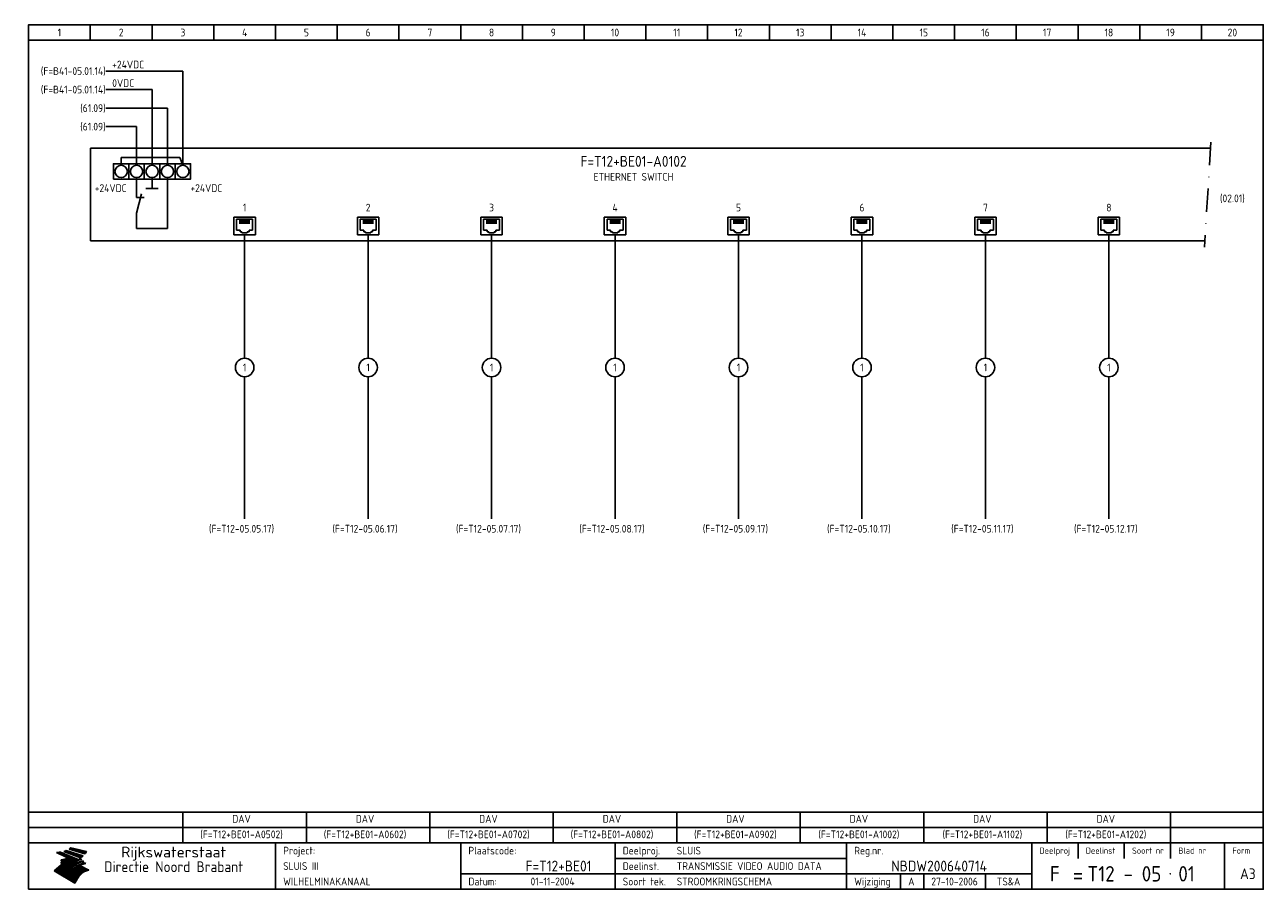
# Model space of a CAD drawing. Extents: x 9 to 410, y 10 to 290.
import ezdxf
from ezdxf.enums import TextEntityAlignment as Align

# ---------------------------------------------------------------- set-up
doc = ezdxf.new("R2010")
doc.units = 0
doc.header["$LTSCALE"] = 15
doc.header["$MEASUREMENT"] = 0
doc.linetypes.add('DASHDOT', pattern=[1, 0.5, -0.25, 0, -0.25])
for name, color, linetype in [('0-25', 7, 'CONTINUOUS'), ('0-35', 2, 'CONTINUOUS'), ('0-50', 3, 'CONTINUOUS'), ('B-25', 7, 'CONTINUOUS'), ('B-35', 2, 'CONTINUOUS'), ('S-25', 7, 'CONTINUOUS')]:
    doc.layers.add(name, color=color, linetype=linetype)
doc.styles.add('ISO', font='iso.shx')
doc.styles.get("Standard").update_dxf_attribs({"font": 'iso.shx'})

# ---------------------------------------------------------------- blocks, each defined once
blk = doc.blocks.new('KADERA3')
at = {"layer": '0-25'}
for p, q in [((30, 285), (30, 290)), ((50, 285), (50, 290)), ((70, 285), (70, 290)), ((90, 285), (90, 290)), ((110, 285), (110, 290)), ((130, 285), (130, 290)), ((150, 285), (150, 290)), ((170, 285), (170, 290)), ((190, 285), (190, 290)), ((210, 285), (210, 290)), ((230, 285), (230, 290)), ((250, 285), (250, 290)), ((270, 285), (270, 290)), ((290, 285), (290, 290)), ((310, 285), (310, 290)), ((330, 285), (330, 290)), ((350, 285), (350, 290)), ((370, 285), (370, 290)), ((390, 285), (390, 290)), ((10, 285), (410, 285)), ((410, 35), (10, 35)), ((410, 30), (10, 30)), ((350, 25), (350, 20)), ((365, 25), (365, 20)), ((380, 25), (380, 20)), ((200, 20), (275, 20)), ((150, 15), (335, 15)), ((292.5, 15), (292.5, 10)), ((300, 15), (300, 10)), ((320, 15), (320, 10))]:
    blk.add_line(p, q, dxfattribs=at)
at = {"layer": '0-25', "color": 7}
for p, q in [((19.1, 21.89), (25.12, 19)), ((19.1, 21.89), (25.12, 19)), ((19.17, 21.86), (20.7, 21.86)), ((19.29, 21.8), (20.83, 21.8)), ((19.4, 21.75), (20.96, 21.75)), ((19.52, 21.69), (21.09, 21.69)), ((19.64, 21.63), (21.22, 21.63)), ((19.74, 21.92), (20.56, 21.92)), ((19.75, 21.58), (21.36, 21.58)), ((19.87, 21.52), (21.49, 21.52)), ((19.99, 21.47), (21.62, 21.47)), ((20.11, 21.41), (21.75, 21.41)), ((20.22, 21.35), (21.88, 21.35)), ((20.25, 21.97), (20.43, 21.97)), ((20.34, 21.3), (22.02, 21.3)), ((20.38, 21.99), (26.02, 19.59)), ((20.38, 21.99), (26.02, 19.59)), ((20.46, 21.24), (22.15, 21.24)), ((20.57, 21.18), (22.28, 21.18)), ((20.69, 21.13), (22.41, 21.13)), ((20.81, 21.07), (22.55, 21.07)), ((20.92, 21.02), (22.68, 21.02)), ((21.04, 20.96), (22.81, 20.96)), ((21.16, 20.9), (22.94, 20.9)), ((21.27, 20.85), (23.07, 20.85)), ((21.39, 20.79), (23.21, 20.79)), ((21.47, 22.25), (26.83, 20.19)), ((21.47, 22.25), (26.83, 20.19)), ((21.49, 22.25), (23.07, 22.25)), ((21.51, 20.73), (23.34, 20.73)), ((21.6, 22.2), (23.25, 22.2)), ((21.63, 20.68), (23.47, 20.68)), ((21.65, 22.31), (22.89, 22.31)), ((21.74, 20.62), (23.6, 20.62)), ((21.75, 22.14), (23.42, 22.14)), ((21.8, 22.37), (22.71, 22.37)), ((21.86, 20.57), (23.73, 20.57)), ((21.9, 22.08), (23.6, 22.08)), ((21.94, 22.42), (22.53, 22.42)), ((21.98, 20.51), (23.87, 20.51)), ((22.04, 22.03), (23.78, 22.03)), ((22.06, 22.48), (22.36, 22.48)), ((22.09, 20.45), (24, 20.45)), ((22.18, 22.53), (27.65, 20.8)), ((22.18, 22.53), (27.65, 20.8)), ((22.19, 21.97), (23.96, 21.97)), ((22.21, 20.4), (24.13, 20.4)), ((22.33, 20.34), (24.26, 20.34)), ((22.34, 21.92), (24.13, 21.92)), ((22.44, 20.28), (24.4, 20.28)), ((22.48, 21.86), (24.31, 21.86)), ((22.56, 20.23), (24.53, 20.23)), ((22.61, 20.12), (22.93, 20.12)), ((22.63, 21.8), (24.49, 21.8)), ((22.68, 20.17), (24.66, 20.17)), ((22.71, 20.17), (22.82, 20.17)), ((23.11, 20.02), (22.77, 20.2)), ((23.11, 20.02), (22.77, 20.2)), ((22.78, 21.75), (24.67, 21.75)), ((22.79, 20.12), (24.79, 20.12)), ((22.92, 21.69), (24.85, 21.69)), ((23.07, 21.63), (25.02, 21.63)), ((23.14, 22.99), (28.22, 21.46)), ((23.14, 22.99), (28.22, 21.46)), ((23.15, 22.98), (25.33, 22.98)), ((23.22, 21.58), (25.2, 21.58)), ((23.23, 23.04), (25.09, 23.04)), ((23.32, 23.1), (24.84, 23.1)), ((23.34, 22.93), (25.57, 22.93)), ((23.36, 21.52), (25.38, 21.52)), ((23.4, 23.15), (24.6, 23.15)), ((23.49, 23.21), (24.36, 23.21)), ((23.51, 21.47), (25.56, 21.47)), ((23.52, 22.87), (25.81, 22.87)), ((23.57, 23.27), (24.12, 23.27)), ((23.64, 23.32), (23.87, 23.32)), ((23.66, 21.41), (25.74, 21.41)), ((23.7, 23.36), (28.82, 22.17)), ((23.7, 23.36), (28.82, 22.17)), ((23.71, 22.82), (26.06, 22.82)), ((23.8, 21.35), (25.91, 21.35)), ((23.9, 22.76), (26.3, 22.76)), ((23.95, 21.3), (26.09, 21.3)), ((24.09, 22.7), (26.54, 22.7)), ((24.09, 21.24), (26.27, 21.24)), ((24.24, 21.18), (26.45, 21.18)), ((24.27, 22.65), (26.78, 22.65)), ((24.39, 21.13), (26.62, 21.13)), ((24.46, 22.59), (27.03, 22.59)), ((24.53, 21.07), (26.8, 21.07)), ((24.65, 22.53), (27.27, 22.53)), ((24.68, 21.02), (26.98, 21.02)), ((24.83, 20.96), (27.16, 20.96)), ((24.84, 22.48), (27.51, 22.48)), ((24.97, 20.9), (27.34, 20.9)), ((25.02, 22.42), (27.75, 22.42)), ((25.12, 20.85), (27.51, 20.85)), ((25.21, 22.37), (28, 22.37)), ((25.27, 20.79), (27.63, 20.79)), ((25.4, 22.31), (28.24, 22.31)), ((25.41, 20.73), (27.57, 20.73)), ((25.56, 20.68), (27.51, 20.68)), ((25.58, 22.25), (28.48, 22.25)), ((25.71, 20.62), (27.44, 20.62)), ((25.77, 22.2), (28.72, 22.2)), ((25.85, 20.57), (27.37, 20.57)), ((25.96, 22.14), (28.79, 22.14)), ((26, 20.51), (27.29, 20.51)), ((26.15, 22.08), (28.75, 22.08)), ((26.15, 20.45), (27.22, 20.45)), ((26.29, 20.4), (27.14, 20.4)), ((26.33, 22.03), (28.71, 22.03)), ((26.44, 20.34), (27.06, 20.34)), ((26.52, 21.97), (28.66, 21.97)), ((26.59, 20.28), (26.97, 20.28)), ((26.71, 21.92), (28.62, 21.92)), ((26.73, 20.23), (26.89, 20.23)), ((26.9, 21.86), (28.57, 21.86)), ((27.08, 21.8), (28.52, 21.8)), ((27.27, 21.75), (28.48, 21.75)), ((27.46, 21.69), (28.43, 21.69)), ((27.65, 21.63), (28.38, 21.63)), ((27.83, 21.58), (28.33, 21.58)), ((28.02, 21.52), (28.28, 21.52)), ((28.21, 21.47), (28.22, 21.47)), ((20.58, 17.88), (18.3, 16)), ((20.58, 17.88), (18.3, 16)), ((18.38, 16.07), (21.46, 16.07)), ((18.45, 16.12), (21.88, 16.12)), ((18.52, 16.18), (22.15, 16.18)), ((18.59, 16.23), (22.38, 16.23)), ((18.65, 16.29), (22.58, 16.29)), ((18.72, 16.35), (22.75, 16.35)), ((18.79, 16.4), (22.91, 16.4)), ((18.86, 16.46), (20.6, 16.46)), ((18.93, 16.52), (20.6, 16.52)), ((18.99, 16.57), (20.6, 16.57)), ((19.06, 16.63), (20.6, 16.63)), ((19.13, 16.68), (20.6, 16.68)), ((19.2, 16.74), (20.6, 16.74)), ((19.27, 16.8), (20.6, 16.8)), ((19.33, 16.85), (21.07, 16.85)), ((19.4, 16.91), (21.55, 16.91)), ((19.47, 16.97), (21.88, 16.97)), ((19.54, 17.02), (22.13, 17.02)), ((19.61, 17.08), (22.34, 17.08)), ((19.67, 17.13), (20.6, 17.13)), ((19.74, 17.19), (20.6, 17.19)), ((19.81, 17.25), (20.6, 17.25)), ((19.88, 17.3), (20.6, 17.3)), ((19.95, 17.36), (20.6, 17.36)), ((20.01, 17.42), (20.6, 17.42)), ((20.08, 17.47), (20.93, 17.47)), ((20.15, 17.53), (21.26, 17.53)), ((20.22, 17.58), (21.51, 17.58)), ((20.29, 17.64), (21.72, 17.64)), ((20.35, 17.7), (21.9, 17.7)), ((20.42, 17.75), (22.07, 17.75)), ((20.49, 17.81), (22.22, 17.81)), ((20.56, 17.87), (22.36, 17.87)), ((20.6, 19.11), (20.58, 19.51)), ((20.6, 19.11), (20.58, 19.51)), ((20.58, 19.5), (22.09, 19.5)), ((20.58, 19.44), (21.95, 19.44)), ((20.59, 19.38), (21.79, 19.38)), ((20.59, 19.33), (21.62, 19.33)), ((20.59, 19.27), (21.42, 19.27)), ((20.6, 19.22), (21.2, 19.22)), ((20.6, 19.16), (20.93, 19.16)), ((20.6, 19.11), (20.69, 19.12)), ((20.6, 19.11), (20.69, 19.12)), ((20.6, 18.79), (20.77, 18.81)), ((20.6, 18.79), (20.77, 18.81)), ((20.6, 18.29), (20.6, 18.79)), ((20.6, 18.29), (20.6, 18.79)), ((20.6, 18.77), (22.46, 18.77)), ((20.6, 18.71), (22.33, 18.71)), ((20.6, 18.65), (22.19, 18.65)), ((20.6, 18.6), (22.04, 18.6)), ((20.6, 18.54), (21.87, 18.54)), ((20.6, 18.48), (21.68, 18.48)), ((20.6, 18.43), (21.46, 18.43)), ((20.6, 18.37), (21.21, 18.37)), ((20.6, 18.32), (20.87, 18.32)), ((20.6, 18.29), (20.88, 18.32)), ((20.6, 18.29), (20.88, 18.32)), ((20.6, 17.88), (20.86, 17.91)), ((20.6, 17.88), (20.86, 17.91)), ((20.6, 17.43), (20.97, 17.48)), ((20.6, 17.43), (20.97, 17.48)), ((20.6, 17.43), (20.6, 17.09)), ((20.6, 17.43), (20.6, 17.09)), ((20.6, 17.09), (21.26, 17.16)), ((20.6, 17.09), (21.26, 17.16)), ((20.6, 16.8), (21.37, 16.89)), ((20.6, 16.8), (21.37, 16.89)), ((20.6, 16.8), (20.6, 16.45)), ((20.6, 16.8), (20.6, 16.45)), ((20.6, 16.45), (21.56, 16.56)), ((20.6, 16.45), (21.56, 16.56)), ((20.6, 15.97), (21.67, 16.09)), ((20.6, 15.97), (21.67, 16.09)), ((20.7, 16.46), (23.06, 16.46)), ((20.9, 19.55), (22.23, 19.55)), ((20.9, 18.82), (22.59, 18.82)), ((20.98, 17.92), (22.5, 17.92)), ((21.02, 17.13), (22.53, 17.13)), ((21.19, 19.61), (22.35, 19.61)), ((21.2, 16.52), (23.2, 16.52)), ((21.32, 18.88), (22.71, 18.88)), ((21.32, 17.98), (22.62, 17.98)), ((21.42, 19.67), (22.47, 19.67)), ((21.47, 17.19), (22.7, 17.19)), ((21.59, 18.03), (22.74, 18.03)), ((21.61, 18.93), (22.82, 18.93)), ((21.62, 19.72), (22.59, 19.72)), ((21.72, 16.57), (23.32, 16.57)), ((21.77, 17.25), (22.85, 17.25)), ((21.8, 19.78), (22.69, 19.78)), ((21.8, 18.09), (22.85, 18.09)), ((21.84, 18.99), (22.92, 18.99)), ((21.96, 19.83), (22.79, 19.83)), ((21.99, 18.15), (22.95, 18.15)), ((22.01, 17.3), (22.99, 17.3)), ((22.03, 19.05), (23.03, 19.05)), ((22.1, 16.63), (23.44, 16.63)), ((22.11, 19.89), (22.89, 19.89)), ((22.16, 18.2), (23.05, 18.2)), ((22.21, 19.1), (23.12, 19.1)), ((22.21, 17.36), (23.12, 17.36)), ((22.24, 19.95), (22.99, 19.95)), ((22.31, 18.26), (23.15, 18.26)), ((22.36, 19.16), (23.22, 19.16)), ((22.37, 20), (23.08, 20)), ((22.38, 16.68), (23.56, 16.68)), ((22.39, 17.42), (23.24, 17.42)), ((22.45, 18.32), (23.24, 18.32)), ((22.49, 20.06), (23.04, 20.06)), ((22.51, 19.22), (23.3, 19.22)), ((22.56, 17.47), (23.36, 17.47)), ((22.59, 18.37), (23.33, 18.37)), ((22.6, 16.74), (23.66, 16.74)), ((22.64, 19.27), (23.39, 19.27)), ((22.71, 18.43), (23.42, 18.43)), ((22.71, 17.53), (23.47, 17.53)), ((22.77, 19.33), (23.47, 19.33)), ((22.79, 16.8), (23.77, 16.8)), ((22.83, 18.48), (23.5, 18.48)), ((22.84, 17.58), (23.57, 17.58)), ((22.89, 19.38), (23.55, 19.38)), ((22.91, 20.06), (24.92, 20.06)), ((22.94, 18.54), (23.58, 18.54)), ((22.96, 16.85), (23.86, 16.85)), ((22.97, 17.64), (23.67, 17.64)), ((23, 19.44), (23.63, 19.44)), ((23.03, 20), (25.06, 20)), ((23.04, 18.6), (23.66, 18.6)), ((23.1, 19.5), (23.72, 19.5)), ((23.1, 17.7), (23.77, 17.7)), ((23.12, 16.91), (23.96, 16.91)), ((23.14, 18.65), (23.74, 18.65)), ((23.15, 19.95), (25.19, 19.95)), ((23.21, 19.55), (23.8, 19.55)), ((23.21, 17.75), (23.86, 17.75)), ((23.24, 18.71), (23.82, 18.71)), ((23.26, 19.89), (25.32, 19.89)), ((23.26, 16.97), (24.05, 16.97)), ((23.3, 19.61), (23.88, 19.61)), ((23.32, 17.81), (23.95, 17.81)), ((23.33, 18.77), (23.91, 18.77)), ((23.37, 16.07), (29.08, 16.07)), ((23.38, 19.83), (25.45, 19.83)), ((23.39, 19.67), (23.81, 19.67)), ((23.39, 17.02), (24.14, 17.02)), ((23.42, 18.82), (23.99, 18.82)), ((23.42, 17.87), (24.03, 17.87)), ((23.45, 19.7), (23.58, 19.79)), ((23.45, 19.7), (23.58, 19.79)), ((23.48, 19.72), (23.7, 19.72)), ((23.5, 19.78), (25.58, 19.78)), ((23.51, 18.88), (24.07, 18.88)), ((23.51, 16.12), (29.27, 16.12)), ((23.52, 17.92), (24.11, 17.92)), ((23.52, 17.08), (24.22, 17.08)), ((23.54, 18.9), (24.3, 19.42)), ((23.54, 18.9), (24.3, 19.42)), ((23.56, 19.78), (23.59, 19.78)), ((23.56, 19.39), (23.9, 19.62)), ((23.56, 19.39), (23.9, 19.62)), ((23.58, 19.79), (23.9, 19.62)), ((23.58, 19.79), (23.9, 19.62)), ((23.59, 18.93), (24.15, 18.93)), ((23.61, 19.72), (25.72, 19.72)), ((23.62, 17.98), (24.2, 17.98)), ((23.63, 17.13), (24.3, 17.13)), ((23.65, 18.59), (24.62, 19.25)), ((23.65, 18.59), (24.62, 19.25)), ((29.41, 16.17), (23.65, 16.17)), ((23.67, 18.99), (24.23, 18.99)), ((23.71, 18.03), (24.28, 18.03)), ((23.73, 19.67), (25.85, 19.67)), ((23.75, 19.05), (24.32, 19.05)), ((23.75, 17.19), (24.38, 17.19)), ((23.77, 16.23), (29.47, 16.23)), ((23.79, 18.09), (24.36, 18.09)), ((23.83, 19.1), (24.4, 19.1)), ((23.85, 19.61), (25.98, 19.61)), ((23.85, 17.25), (24.46, 17.25)), ((23.88, 18.15), (24.44, 18.15)), ((23.89, 16.29), (29.36, 16.29)), ((23.92, 19.16), (24.48, 19.16)), ((23.94, 18.19), (25.23, 19.07)), ((23.94, 18.19), (25.23, 19.07)), ((23.95, 17.3), (24.55, 17.3)), ((23.96, 19.55), (25.96, 19.55)), ((23.96, 18.2), (24.53, 18.2)), ((24, 19.22), (24.56, 19.22)), ((24, 16.35), (29.24, 16.35)), ((24.04, 18.26), (24.61, 18.26)), ((24.05, 17.36), (24.63, 17.36)), ((24.06, 17.88), (25.34, 18.76)), ((24.06, 17.88), (25.34, 18.76)), ((24.08, 19.5), (25.88, 19.5)), ((24.08, 19.27), (24.58, 19.27)), ((24.11, 16.4), (29.13, 16.4)), ((24.13, 18.32), (24.69, 18.32)), ((24.14, 17.42), (24.71, 17.42)), ((24.16, 19.33), (24.47, 19.33)), ((24.2, 19.44), (25.79, 19.44)), ((24.21, 18.37), (24.77, 18.37)), ((24.21, 16.46), (29.02, 16.46)), ((24.23, 17.47), (24.79, 17.47)), ((24.24, 17.48), (25.52, 18.36)), ((24.24, 17.48), (25.52, 18.36)), ((24.25, 19.38), (24.36, 19.38)), ((24.29, 18.43), (24.85, 18.43)), ((24.3, 19.42), (24.62, 19.25)), ((24.3, 19.42), (24.62, 19.25)), ((24.31, 19.38), (25.71, 19.38)), ((24.31, 17.53), (24.87, 17.53)), ((24.31, 16.52), (28.91, 16.52)), ((24.35, 17.17), (25.64, 18.05)), ((24.35, 17.17), (25.64, 18.05)), ((24.37, 18.48), (24.94, 18.48)), ((24.39, 17.58), (24.96, 17.58)), ((24.4, 16.57), (28.79, 16.57)), ((24.43, 19.33), (25.62, 19.33)), ((24.45, 18.54), (25.02, 18.54)), ((24.47, 17.64), (25.04, 17.64)), ((24.49, 16.63), (28.68, 16.63)), ((24.54, 18.6), (25.1, 18.6)), ((24.55, 19.27), (25.54, 19.27)), ((24.56, 17.7), (25.12, 17.7)), ((24.57, 16.68), (28.57, 16.68)), ((24.62, 18.65), (25.18, 18.65)), ((24.63, 16.72), (25.91, 17.6)), ((24.63, 16.72), (25.91, 17.6)), ((24.64, 17.75), (25.2, 17.75)), ((24.66, 16.74), (28.45, 16.74)), ((24.67, 19.22), (25.45, 19.22)), ((24.7, 18.71), (25.27, 18.71)), ((24.72, 17.81), (25.29, 17.81)), ((24.74, 16.8), (28.34, 16.8)), ((24.78, 19.16), (25.37, 19.16)), ((24.78, 18.77), (25.34, 18.77)), ((24.8, 17.87), (25.37, 17.87)), ((24.82, 16.85), (28.23, 16.85)), ((24.87, 18.82), (25.4, 18.82)), ((24.89, 17.92), (25.45, 17.92)), ((24.9, 19.1), (25.28, 19.1)), ((24.9, 16.91), (28.11, 16.91)), ((24.95, 18.88), (25.45, 18.88)), ((24.97, 17.98), (25.53, 17.98)), ((24.99, 16.97), (28, 16.97)), ((25.02, 19.05), (25.2, 19.05)), ((25.03, 18.93), (25.51, 18.93)), ((25.05, 18.03), (25.61, 18.03)), ((25.07, 17.02), (27.89, 17.02)), ((25.11, 18.99), (25.57, 18.99)), ((26.02, 19.59), (25.12, 19)), ((26.02, 19.59), (25.12, 19)), ((25.13, 18.09), (25.68, 18.09)), ((25.15, 17.08), (27.77, 17.08)), ((25.19, 19.05), (25.63, 19.05)), ((25.21, 18.15), (25.75, 18.15)), ((25.23, 17.13), (27.66, 17.13)), ((25.26, 19.1), (25.7, 19.1)), ((25.3, 18.2), (25.82, 18.2)), ((25.31, 17.19), (27.55, 17.19)), ((25.33, 19.16), (25.77, 19.16)), ((25.38, 18.26), (25.89, 18.26)), ((25.39, 19.22), (25.85, 19.22)), ((25.4, 17.25), (27.43, 17.25)), ((25.46, 18.32), (25.97, 18.32)), ((25.47, 19.27), (25.93, 19.27)), ((25.48, 17.3), (27.32, 17.3)), ((25.54, 19.33), (26.03, 19.33)), ((25.54, 18.37), (26.06, 18.37)), ((25.56, 17.36), (27.21, 17.36)), ((25.62, 18.43), (26.14, 18.43)), ((25.63, 19.38), (26.13, 19.38)), ((25.64, 17.42), (27.1, 17.42)), ((25.7, 18.48), (26.24, 18.48)), ((25.72, 19.44), (26.24, 19.44)), ((25.73, 17.47), (26.98, 17.47)), ((25.79, 18.54), (26.34, 18.54)), ((25.81, 17.53), (26.87, 17.53)), ((25.82, 19.5), (26.36, 19.5)), ((25.89, 18.6), (26.46, 18.6)), ((25.89, 17.58), (26.76, 17.58)), ((25.93, 19.55), (26.53, 19.55)), ((25.96, 17.64), (26.64, 17.64)), ((25.99, 18.65), (26.58, 18.65)), ((26.04, 17.7), (26.59, 17.7)), ((26.06, 19.61), (26.85, 19.61)), ((26.1, 18.71), (26.72, 18.71)), ((26.12, 17.75), (26.67, 17.75)), ((26.2, 17.81), (26.76, 17.81)), ((26.21, 19.67), (27.23, 19.67)), ((26.23, 18.77), (26.89, 18.77)), ((26.29, 17.87), (26.86, 17.87)), ((26.37, 18.82), (27.09, 18.82)), ((26.39, 17.92), (26.97, 17.92)), ((26.44, 19.72), (27.18, 19.72)), ((26.49, 17.98), (27.09, 17.98)), ((26.53, 18.88), (27.34, 18.88)), ((26.56, 17.68), (29.54, 16.2)), ((26.56, 17.68), (29.54, 16.2)), ((26.6, 18.03), (27.22, 18.03)), ((26.72, 18.09), (27.38, 18.09)), ((26.73, 18.93), (27.66, 18.93)), ((26.85, 18.15), (27.56, 18.15)), ((26.99, 18.99), (27.9, 18.99)), ((27, 18.2), (27.8, 18.2)), ((27.13, 19.78), (27.25, 19.64)), ((27.13, 19.78), (27.25, 19.64)), ((27.18, 18.26), (28.13, 18.26)), ((27.26, 19.05), (27.84, 19.05)), ((27.39, 18.32), (28.47, 18.32)), ((27.7, 18.37), (28.49, 18.37)), ((27.78, 19.1), (27.93, 18.96)), ((27.78, 19.1), (27.93, 18.96)), ((28, 18.43), (28.44, 18.43)), ((28.29, 15.83), (29.54, 16.2)), ((28.29, 15.83), (29.54, 16.2)), ((28.39, 18.48), (28.54, 18.32)), ((28.39, 18.48), (28.54, 18.32)), ((29.54, 16.2), (29.45, 16.17)), ((29.54, 16.2), (29.45, 16.17)), ((29.46, 16.18), (29.47, 16.18)), ((24.94, 11.97), (18.3, 16)), ((24.94, 11.97), (18.3, 16)), ((18.31, 16.01), (20.96, 16.01)), ((18.38, 15.95), (20.6, 15.95)), ((18.47, 15.9), (20.6, 15.9)), ((18.57, 15.84), (20.6, 15.84)), ((18.66, 15.78), (20.6, 15.78)), ((18.75, 15.73), (20.6, 15.73)), ((18.85, 15.67), (20.6, 15.67)), ((18.94, 15.62), (20.6, 15.62)), ((19.03, 15.56), (27.83, 15.56)), ((19.12, 15.5), (27.75, 15.5)), ((19.22, 15.45), (27.66, 15.45)), ((19.31, 15.39), (27.58, 15.39)), ((19.4, 15.33), (27.5, 15.33)), ((19.49, 15.28), (27.43, 15.28)), ((19.59, 15.22), (27.36, 15.22)), ((19.68, 15.17), (27.29, 15.17)), ((19.77, 15.11), (27.22, 15.11)), ((19.86, 15.05), (27.15, 15.05)), ((19.96, 15), (27.09, 15)), ((20.05, 14.94), (27.02, 14.94)), ((20.14, 14.88), (26.96, 14.88)), ((20.24, 14.83), (26.9, 14.83)), ((20.33, 14.77), (26.84, 14.77)), ((20.42, 14.72), (26.79, 14.72)), ((20.51, 14.66), (26.73, 14.66)), ((20.6, 15.97), (20.6, 15.58)), ((20.6, 15.97), (20.6, 15.58)), ((20.6, 15.58), (21.95, 15.73)), ((20.6, 15.58), (21.95, 15.73)), ((20.61, 14.6), (26.68, 14.6)), ((20.7, 14.55), (26.62, 14.55)), ((20.79, 14.49), (26.57, 14.49)), ((20.88, 14.43), (26.52, 14.43)), ((20.94, 15.62), (27.92, 15.62)), ((20.98, 14.38), (26.47, 14.38)), ((21.07, 14.32), (26.42, 14.32)), ((21.16, 14.27), (26.38, 14.27)), ((21.25, 14.21), (26.33, 14.21)), ((21.35, 14.15), (26.29, 14.15)), ((21.44, 14.1), (26.24, 14.1)), ((21.45, 15.67), (28.01, 15.67)), ((21.53, 14.04), (26.2, 14.04)), ((21.63, 13.98), (26.16, 13.98)), ((21.72, 13.93), (26.12, 13.93)), ((21.81, 13.87), (26.08, 13.87)), ((21.9, 13.82), (26.04, 13.82)), ((21.96, 15.73), (28.11, 15.73)), ((22, 13.76), (26, 13.76)), ((22.09, 13.7), (25.96, 13.7)), ((22.18, 13.65), (25.93, 13.65)), ((22.27, 13.59), (25.89, 13.59)), ((22.34, 15.78), (28.21, 15.78)), ((22.37, 13.53), (25.86, 13.53)), ((22.46, 13.48), (25.82, 13.48)), ((22.55, 13.42), (25.79, 13.42)), ((22.62, 15.84), (28.33, 15.84)), ((22.65, 13.37), (25.76, 13.37)), ((22.74, 13.31), (25.73, 13.31)), ((22.83, 13.25), (25.69, 13.25)), ((22.84, 15.9), (28.52, 15.9)), ((22.92, 13.2), (25.66, 13.2)), ((23.02, 13.14), (25.63, 13.14)), ((23.04, 15.95), (28.71, 15.95)), ((23.11, 13.08), (25.59, 13.08)), ((23.2, 13.03), (25.56, 13.03)), ((23.21, 16.01), (28.9, 16.01)), ((23.29, 12.97), (25.53, 12.97)), ((23.39, 12.92), (25.5, 12.92)), ((23.48, 12.86), (25.46, 12.86)), ((23.57, 12.8), (25.43, 12.8)), ((23.66, 12.75), (25.4, 12.75)), ((23.76, 12.69), (25.36, 12.69)), ((23.85, 12.63), (25.33, 12.63)), ((23.94, 12.58), (25.3, 12.58)), ((24.04, 12.52), (25.26, 12.52)), ((24.13, 12.47), (25.23, 12.47)), ((24.22, 12.41), (25.2, 12.41)), ((24.31, 12.35), (25.17, 12.35)), ((24.41, 12.3), (25.13, 12.3)), ((24.5, 12.24), (25.1, 12.24)), ((24.59, 12.18), (25.07, 12.18)), ((24.68, 12.13), (25.03, 12.13)), ((24.78, 12.07), (25, 12.07)), ((24.94, 11.97), (25.81, 13.45)), ((24.94, 11.97), (25.81, 13.45)), ((24.87, 12.02), (24.97, 12.02))]:
    blk.add_line(p, q, dxfattribs=at)
for centre, radius, start, end in [((19.15, 29.7), 7.8, 269.6055, 279.0886), ((19.15, 29.7), 7.8, 269.6055, 279.0886), ((19.93, 25.38), 5.91, 276.3402, 298.7463), ((19.93, 25.38), 5.91, 276.3402, 298.7463), ((19.84, 27.26), 5.27, 288.0217, 296.3084), ((19.84, 27.26), 5.27, 288.0217, 296.3084), ((20.49, 27.56), 5.28, 300.0654, 307.393), ((20.49, 27.56), 5.28, 300.0654, 307.393), ((24.11, 24.7), 5.26, 301.1147, 312.2814), ((24.11, 24.7), 5.26, 301.1147, 312.2814), ((21.95, 27.32), 8.59, 316.9248, 323.1399), ((21.95, 27.32), 8.59, 316.9248, 323.1399), ((20.21, 23.78), 5.91, 273.6149, 304.3803), ((20.21, 23.78), 5.91, 273.6149, 304.3803), ((19.84, 25.09), 6.03, 278.129, 302.868), ((19.84, 25.09), 6.03, 278.129, 302.868), ((20.35, 24.56), 5.76, 274.164, 302.5474), ((20.35, 24.56), 5.76, 274.164, 302.5474), ((20.05, 24.28), 6.02, 277.9472, 305.7139), ((20.05, 24.28), 6.02, 277.9472, 305.7139), ((20.04, 23.49), 6.09, 278.8115, 306.4242), ((20.04, 23.49), 6.09, 278.8115, 306.4242), ((20.53, 23.07), 5.96, 277.0519, 304.973), ((20.53, 23.07), 5.96, 277.0519, 304.973), ((20.72, 22.76), 5.91, 276.3402, 304.3803), ((20.72, 22.76), 5.91, 276.3402, 304.3803), ((21.06, 22.34), 5.81, 274.9043, 303.1745), ((21.06, 22.34), 5.81, 274.9043, 303.1745), ((20.82, 22.06), 6.04, 278.1111, 305.8489), ((20.82, 22.06), 6.04, 278.1111, 305.8489), ((21.3, 21.6), 5.91, 276.3402, 304.3803), ((21.3, 21.6), 5.91, 276.3402, 304.3803), ((27.05, 17.17), 2.63, 107.4286, 133.7799), ((27.05, 17.17), 2.63, 107.4286, 133.7799), ((27.45, 16.91), 2.81, 110.4143, 138.7411), ((27.45, 16.91), 2.81, 110.4143, 138.7411), ((27.57, 15.64), 3.4, 98.1566, 126.9045), ((27.57, 15.64), 3.4, 98.1566, 126.9045), ((27.91, 15.54), 3.39, 100.5835, 132.088), ((27.91, 15.54), 3.39, 100.5835, 132.088), ((28.21, 14.74), 3.67, 95.7581, 128.7216), ((28.21, 14.74), 3.67, 95.7581, 128.7216), ((27.01, 16.84), 2.93, 87.7348, 104.8316), ((27.01, 16.84), 2.93, 87.7348, 104.8316), ((27.37, 15.71), 3.93, 91.7838, 103.2817), ((27.37, 15.71), 3.93, 91.7838, 103.2817), ((28.4, 15.05), 3.21, 96.3886, 125.0052), ((28.4, 15.05), 3.21, 96.3886, 125.0052), ((27.82, 16.31), 2.8, 90.634, 105.1984), ((27.82, 16.31), 2.8, 90.634, 105.1984), ((28.19, 15.04), 3.93, 93.8342, 103.2817), ((28.19, 15.04), 3.93, 93.8342, 103.2817), ((28.58, 15.69), 2.8, 93.8141, 105.1984), ((28.58, 15.69), 2.8, 93.8141, 105.1984), ((28.95, 14.41), 3.93, 96.0135, 103.2817), ((28.95, 14.41), 3.93, 96.0135, 103.2817), ((31.24, 10.26), 6.3, 117.9568, 149.6251), ((31.24, 10.26), 6.3, 117.9568, 149.6251)]:
    blk.add_arc(centre, radius, start, end, dxfattribs=at)
at = {"layer": '0-35'}
for p, q in [((90, 25), (90, 10)), ((150, 25), (150, 10)), ((200, 25), (200, 10)), ((275, 25), (275, 10)), ((335, 25), (335, 10)), ((397.5, 25), (397.5, 10))]:
    blk.add_line(p, q, dxfattribs=at)
at = {"layer": '0-50'}
for p, q in [((10, 25), (410, 25)), ((348.75, 15), (351.25, 15)), ((348.75, 13.5), (351.25, 13.5))]:
    blk.add_line(p, q, dxfattribs=at)
blk.add_lwpolyline([(10, 10), (410, 10), (410, 290), (10, 290)], close=True, dxfattribs=at)
at = {"layer": '0-50', "const_width": 0.25}
blk.add_lwpolyline([(379.75, 15, 1), (380, 15, 1)], format="xyb", close=True, dxfattribs=at)
at = {"layer": '0-25', "style": 'ISO'}
for s, height, p in [('Project:', 2.5, (92.5, 22.5)), ('Plaatscode:', 2.5, (152.5, 22.5)), ('Deelproj.', 2.5, (202.5, 22.5)), ('Reg.nr.', 2.5, (277.5, 22.5)), ('Deelproj', 2, (337.5, 22.5)), ('Deelinst', 2, (352.5, 22.5)), ('Soort nr', 2, (367.5, 22.5)), ('Blad nr', 2, (382.5, 22.5)), ('Form', 2, (400, 22.5)), ('Deelinst.', 2.5, (202.5, 17.5)), ('Datum:', 2.5, (152.5, 12.5)), ('Soort tek.', 2.5, (202.5, 12.5)), ('Wijziging', 2.5, (277.5, 12.5))]:
    blk.add_text(s, height=height, dxfattribs=at).set_placement(p, align=Align.MIDDLE_LEFT)
for tag, p in [('STR1', (20, 287.5)), ('STR2', (40, 287.5)), ('STR3', (60, 287.5)), ('STR4', (80, 287.5)), ('STR5', (100, 287.5)), ('STR6', (120, 287.5)), ('STR7', (140, 287.5)), ('STR8', (160, 287.5)), ('STR9', (180, 287.5)), ('STR10', (200, 287.5)), ('STR11', (220, 287.5)), ('STR12', (240, 287.5)), ('STR13', (260, 287.5)), ('STR14', (280, 287.5)), ('STR15', (300, 287.5)), ('STR16', (320, 287.5)), ('STR17', (340, 287.5)), ('STR18', (360, 287.5)), ('STR19', (380, 287.5)), ('STR20', (400, 287.5)), ('W', (180, 12.5)), ('Z', (310, 12.5)), ('Y', (327.5, 12.5))]:
    blk.add_attdef(tag, text='', height=2.5, dxfattribs=at).set_placement(p, align=Align.MIDDLE)
for tag, p in [('N', (220, 22.5)), ('B', (92.5, 17.5)), ('P', (220, 17.5)), ('C', (92.5, 12.5)), ('U', (220, 12.5)), ('REV', (295, 12.5))]:
    blk.add_attdef(tag, text='', height=2.5, dxfattribs=at).set_placement(p, align=Align.MIDDLE_LEFT)
at = {"layer": '0-35', "style": 'ISO', "width": 1.00614}
blk.add_text('Rijkswaterstaat', height=3.5, dxfattribs=at).set_placement((40, 20.28), (74, 20.28), align=Align.FIT)
at = {"layer": '0-35', "color": 2, "style": 'ISO', "width": 0.948867}
blk.add_text('Directie Noord Brabant', height=3.5, dxfattribs=at).set_placement((34.5, 15.53), (79.5, 15.53), align=Align.FIT)
at = {"layer": '0-35', "style": 'ISO'}
for tag, p in [('X', (178.5, 17.5)), ('FORM', (402.5, 15))]:
    blk.add_attdef(tag, text='', height=3.5, dxfattribs=at).set_placement(p, align=Align.MIDDLE_LEFT)
blk.add_attdef('RNR', text='', height=3.5, dxfattribs=at).set_placement((305, 17.5), align=Align.MIDDLE)
at = {"layer": '0-50', "style": 'ISO'}
for tag, p in [('M', (342.5, 15)), ('O', (365, 15))]:
    blk.add_attdef(tag, text='', height=5, dxfattribs=at).set_placement(p, align=Align.MIDDLE)
blk.add_attdef('Q', text='', height=5, dxfattribs=at).set_placement((382.5, 15), align=Align.MIDDLE_LEFT)
blk = doc.blocks.new('0081')
at = {"layer": 'S-25', "color": 0}
for p, q in [((6.96, 5.66), (0, 5.66)), ((0, 5.66), (0, 0)), ((0.88, 1.5), (0.88, 5.02)), ((0.88, 5.02), (3.48, 5.02)), ((1.96, 4.87), (1.96, 3.49)), ((2.4, 4.87), (2.4, 3.49)), ((2.83, 4.87), (2.83, 3.49)), ((3.27, 4.87), (3.27, 3.49)), ((6.08, 5.02), (3.48, 5.02)), ((3.7, 4.87), (3.7, 3.49)), ((4.13, 4.87), (4.13, 3.49)), ((4.57, 4.87), (4.57, 3.49)), ((5, 4.87), (5, 3.49)), ((6.08, 1.5), (6.08, 5.02)), ((6.96, 0), (6.96, 5.66)), ((0, 0), (6.96, 0)), ((2.05, 1.5), (0.88, 1.5)), ((2.05, 0.89), (2.05, 1.5)), ((2.62, 0.89), (2.05, 0.89)), ((2.62, 0.61), (2.62, 0.89)), ((3.48, 0.61), (2.62, 0.61)), ((3.48, 0.61), (4.35, 0.61)), ((4.35, 0.89), (4.91, 0.89)), ((4.35, 0.61), (4.35, 0.89)), ((4.91, 1.5), (6.08, 1.5)), ((4.91, 0.89), (4.91, 1.5))]:
    blk.add_line(p, q, dxfattribs=at)
blk = doc.blocks.new('0055')
at = {"layer": 'S-25'}
for p, q in [((0, 0), (0, -5)), ((0, -10), (1.56, -3.75)), ((0, -5), (2.5, -5)), ((0, -10), (0, -15))]:
    blk.add_line(p, q, dxfattribs=at)
at = {"layer": 'B-25'}
for tag, p in [('KN1', (-2.43, -2.73)), ('KN2', (-2.43, -14.01))]:
    blk.add_attdef(tag, text='', height=2.5, dxfattribs=at).set_placement(p, align=Align.RIGHT)
blk.add_attdef('OM1', (4, -13.01), '', height=2.5, dxfattribs=at)
at = {"layer": 'B-35'}
blk.add_attdef('KT', (4.14, -8.99), '', height=3.5, dxfattribs=at)

msp = doc.modelspace()

# ---------------------------------------------------------------- linework, layer by layer
at = {"layer": '0-50'}
msp.add_line((48, 237), (52, 237), dxfattribs=at)
at = {"layer": 'S-25'}
for p, q in [((35, 275), (60, 275)), ((60, 244.5), (60, 275)), ((35, 269), (50, 269)), ((50, 269), (50, 244.5)), ((35, 263), (55, 263)), ((55, 244.5), (55, 263)), ((35, 257), (45, 257)), ((45, 257), (45, 244.5)), ((30.01, 250), (30.01, 220)), ((30.01, 250), (392.88, 250)), ((40, 244.5), (40, 247)), ((40, 247), (59, 247)), ((59, 247), (60, 244.5)), ((45, 239), (45, 240.5)), ((50, 240.5), (50, 237)), ((55, 240.5), (55, 224)), ((45, 224), (55, 224)), ((80, 222), (80, 182)), ((120, 222), (120, 182)), ((160, 222), (160, 182)), ((200, 222), (200, 182)), ((240, 222), (240, 182)), ((280, 222), (280, 182)), ((320, 222), (320, 182)), ((360, 222), (360, 182)), ((30.01, 220), (391.12, 220)), ((80, 176), (80, 130)), ((120, 176), (120, 130)), ((160, 176), (160, 130)), ((200, 176), (200, 130)), ((240, 176), (240, 130)), ((280, 176), (280, 130)), ((320, 176), (320, 130)), ((360, 176), (360, 130)), ((60, 35), (60, 25)), ((100, 35), (100, 25)), ((140, 35), (140, 25)), ((180, 35), (180, 25)), ((220, 35), (220, 25)), ((260, 35), (260, 25)), ((300, 35), (300, 25)), ((340, 35), (340, 25)), ((380, 35), (380, 25))]:
    msp.add_line(p, q, dxfattribs=at)
at = {"layer": 'S-25', "linetype": 'DASHDOT'}
msp.add_line((393, 252), (391, 218), dxfattribs=at)
at = {"layer": 'S-25'}
for points in [[(37.5, 240), (42.5, 240), (42.5, 245), (37.5, 245)], [(42.5, 240), (47.5, 240), (47.5, 245), (42.5, 245)], [(47.5, 240), (52.5, 240), (52.5, 245), (47.5, 245)], [(52.5, 240), (57.5, 240), (57.5, 245), (52.5, 245)], [(57.5, 240), (62.5, 240), (62.5, 245), (57.5, 245)]]:
    msp.add_lwpolyline(points, close=True, dxfattribs=at)
for centre, radius in [((40, 242.5), 2), ((45, 242.5), 2), ((50, 242.5), 2), ((55, 242.5), 2), ((60, 242.5), 2), ((80, 179), 3), ((120, 179), 3), ((160, 179), 3), ((200, 179), 3), ((240, 179), 3), ((280, 179), 3), ((320, 179), 3), ((360, 179), 3)]:
    msp.add_circle(centre, radius, dxfattribs=at)

# ---------------------------------------------------------------- block references
ref = msp.add_blockref('KADERA3', (0, 0), dxfattribs=at)
ref.add_attrib('B', 'SLUIS III', dxfattribs={"layer": '0-25', "height": 2.5, "style": 'ISO'}).set_placement((92.5, 17.5), align=Align.MIDDLE_LEFT)
ref.add_attrib('C', 'WILHELMINAKANAAL', dxfattribs={"layer": '0-25', "height": 2.5, "style": 'ISO'}).set_placement((92.5, 12.5), align=Align.MIDDLE_LEFT)
ref.add_attrib('N', 'SLUIS', dxfattribs={"layer": '0-25', "height": 2.5, "style": 'ISO'}).set_placement((220, 22.5), align=Align.MIDDLE_LEFT)
ref.add_attrib('P', 'TRANSMISSIE VIDEO AUDIO DATA', dxfattribs={"layer": '0-25', "height": 2.5, "style": 'ISO'}).set_placement((220, 17.5), align=Align.MIDDLE_LEFT)
ref.add_attrib('U', 'STROOMKRINGSCHEMA', dxfattribs={"layer": '0-25', "height": 2.5, "style": 'ISO'}).set_placement((220, 12.5), align=Align.MIDDLE_LEFT)
ref.add_attrib('M', 'F', dxfattribs={"layer": '0-50', "height": 5, "style": 'ISO'}).set_placement((342.5, 15), align=Align.MIDDLE)
ref.add_attrib('O', 'T12 - 05', dxfattribs={"layer": '0-50', "height": 5, "style": 'ISO'}).set_placement((365, 15), align=Align.MIDDLE)
ref.add_attrib('Q', '01', dxfattribs={"layer": '0-50', "height": 5, "style": 'ISO'}).set_placement((382.5, 15), align=Align.MIDDLE_LEFT)
ref.add_attrib('X', 'F=T12+BE01', dxfattribs={"layer": '0-35', "height": 3.5, "style": 'ISO'}).set_placement((171, 17.5), align=Align.MIDDLE_LEFT)
ref.add_attrib('RNR', 'NBDW200640714', dxfattribs={"layer": '0-35', "height": 3.5, "style": 'ISO'}).set_placement((305, 17.5), align=Align.MIDDLE)
ref.add_attrib('W', '01-11-2004', dxfattribs={"layer": '0-25', "height": 2.5, "style": 'ISO'}).set_placement((179.75, 12.5), align=Align.MIDDLE)
ref.add_attrib('FORM', 'A3', dxfattribs={"layer": '0-35', "height": 3.5, "style": 'ISO'}).set_placement((402.5, 15), align=Align.MIDDLE_LEFT)
ref.add_attrib('REV', 'A', dxfattribs={"layer": '0-25', "height": 2.5, "style": 'ISO'}).set_placement((295, 12.5), align=Align.MIDDLE_LEFT)
ref.add_attrib('Z', '27-10-2006', dxfattribs={"layer": '0-25', "height": 2.5, "style": 'ISO'}).set_placement((310, 12.5), align=Align.MIDDLE)
ref.add_attrib('Y', 'TS&A', dxfattribs={"layer": '0-25', "height": 2.5, "style": 'ISO'}).set_placement((327.5, 12.5), align=Align.MIDDLE)
ref.add_attrib('STR1', '1', dxfattribs={"layer": '0-25', "height": 2.5, "style": 'ISO'}).set_placement((20, 287.5), align=Align.MIDDLE)
ref.add_attrib('STR2', '2', dxfattribs={"layer": '0-25', "height": 2.5, "style": 'ISO'}).set_placement((40, 287.5), align=Align.MIDDLE)
ref.add_attrib('STR3', '3', dxfattribs={"layer": '0-25', "height": 2.5, "style": 'ISO'}).set_placement((60, 287.5), align=Align.MIDDLE)
ref.add_attrib('STR4', '4', dxfattribs={"layer": '0-25', "height": 2.5, "style": 'ISO'}).set_placement((80, 287.5), align=Align.MIDDLE)
ref.add_attrib('STR5', '5', dxfattribs={"layer": '0-25', "height": 2.5, "style": 'ISO'}).set_placement((100, 287.5), align=Align.MIDDLE)
ref.add_attrib('STR6', '6', dxfattribs={"layer": '0-25', "height": 2.5, "style": 'ISO'}).set_placement((120, 287.5), align=Align.MIDDLE)
ref.add_attrib('STR7', '7', dxfattribs={"layer": '0-25', "height": 2.5, "style": 'ISO'}).set_placement((140, 287.5), align=Align.MIDDLE)
ref.add_attrib('STR8', '8', dxfattribs={"layer": '0-25', "height": 2.5, "style": 'ISO'}).set_placement((160, 287.5), align=Align.MIDDLE)
ref.add_attrib('STR9', '9', dxfattribs={"layer": '0-25', "height": 2.5, "style": 'ISO'}).set_placement((180, 287.5), align=Align.MIDDLE)
ref.add_attrib('STR10', '10', dxfattribs={"layer": '0-25', "height": 2.5, "style": 'ISO'}).set_placement((200, 287.5), align=Align.MIDDLE)
ref.add_attrib('STR11', '11', dxfattribs={"layer": '0-25', "height": 2.5, "style": 'ISO'}).set_placement((220, 287.5), align=Align.MIDDLE)
ref.add_attrib('STR12', '12', dxfattribs={"layer": '0-25', "height": 2.5, "style": 'ISO'}).set_placement((240, 287.5), align=Align.MIDDLE)
ref.add_attrib('STR13', '13', dxfattribs={"layer": '0-25', "height": 2.5, "style": 'ISO'}).set_placement((260, 287.5), align=Align.MIDDLE)
ref.add_attrib('STR14', '14', dxfattribs={"layer": '0-25', "height": 2.5, "style": 'ISO'}).set_placement((280, 287.5), align=Align.MIDDLE)
ref.add_attrib('STR15', '15', dxfattribs={"layer": '0-25', "height": 2.5, "style": 'ISO'}).set_placement((300, 287.5), align=Align.MIDDLE)
ref.add_attrib('STR16', '16', dxfattribs={"layer": '0-25', "height": 2.5, "style": 'ISO'}).set_placement((320, 287.5), align=Align.MIDDLE)
ref.add_attrib('STR17', '17', dxfattribs={"layer": '0-25', "height": 2.5, "style": 'ISO'}).set_placement((340, 287.5), align=Align.MIDDLE)
ref.add_attrib('STR18', '18', dxfattribs={"layer": '0-25', "height": 2.5, "style": 'ISO'}).set_placement((360, 287.5), align=Align.MIDDLE)
ref.add_attrib('STR19', '19', dxfattribs={"layer": '0-25', "height": 2.5, "style": 'ISO'}).set_placement((380, 287.5), align=Align.MIDDLE)
ref.add_attrib('STR20', '20', dxfattribs={"layer": '0-25', "height": 2.5, "style": 'ISO'}).set_placement((400, 287.5), align=Align.MIDDLE)
for name, p in [('0055', (45, 239)), ('0081', (76.52, 222)), ('0081', (116.52, 222)), ('0081', (156.52, 222)), ('0081', (196.52, 222)), ('0081', (236.52, 222)), ('0081', (276.52, 222)), ('0081', (316.52, 222)), ('0081', (356.52, 222))]:
    msp.add_blockref(name, p, dxfattribs=at)

# ---------------------------------------------------------------- texts
at = {"layer": 'B-25'}
for s, p in [('+24VDC', (37.1, 277.11)), ('0VDC', (37.1, 271.11))]:
    msp.add_text(s, height=2.5, dxfattribs=at).set_placement(p, align=Align.MIDDLE_LEFT)
for s, p in [('(F=B41-05.01.14)', (35, 275)), ('(F=B41-05.01.14)', (35, 269)), ('(61.09)', (35, 263)), ('(61.09)', (35, 257))]:
    msp.add_text(s, height=2.5, dxfattribs=at).set_placement(p, align=Align.MIDDLE_RIGHT)
for s, p in [('ETHERNET SWITCH', (206, 240.78)), ('+24VDC', (36.6, 237.11)), ('+24VDC', (67.6, 237.11)), ('(02.01)', (400, 233.78)), ('1', (80, 230.78)), ('2', (120, 230.78)), ('3', (160, 230.78)), ('4', (200, 230.78)), ('5', (240, 230.78)), ('6', (280, 230.78)), ('7', (320, 230.78)), ('8', (360, 230.78)), ('1', (80, 179)), ('1', (120, 179)), ('1', (160, 179)), ('1', (200, 179)), ('1', (240, 179)), ('1', (280, 179)), ('1', (320, 179)), ('1', (360, 179)), ('(F=T12-05.05.17)', (79, 126.78)), ('(F=T12-05.06.17)', (119, 126.78)), ('(F=T12-05.07.17)', (159, 126.78)), ('(F=T12-05.08.17)', (199, 126.78)), ('(F=T12-05.09.17)', (239, 126.78)), ('(F=T12-05.10.17)', (279, 126.78)), ('(F=T12-05.11.17)', (319, 126.78)), ('(F=T12-05.12.17)', (359, 126.78)), ('DAV', (79, 32.78)), ('DAV', (119, 32.78)), ('DAV', (159, 32.78)), ('DAV', (199, 32.78)), ('DAV', (239, 32.78)), ('DAV', (279, 32.78)), ('DAV', (319, 32.78)), ('DAV', (359, 32.78)), ('(F=T12+BE01-A0502)', (79, 27.78)), ('(F=T12+BE01-A0602)', (119, 27.78)), ('(F=T12+BE01-A0702)', (159, 27.78)), ('(F=T12+BE01-A0802)', (199, 27.78)), ('(F=T12+BE01-A0902)', (239, 27.78)), ('(F=T12+BE01-A1002)', (279, 27.78)), ('(F=T12+BE01-A1102)', (319, 27.78)), ('(F=T12+BE01-A1202)', (359, 27.78))]:
    msp.add_text(s, height=2.5, dxfattribs=at).set_placement(p, align=Align.MIDDLE)
at = {"layer": 'B-35'}
msp.add_text('F=T12+BE01-A0102', height=3.5, dxfattribs=at).set_placement((206, 245.78), align=Align.MIDDLE)

doc.saveas('drawing.dxf')
